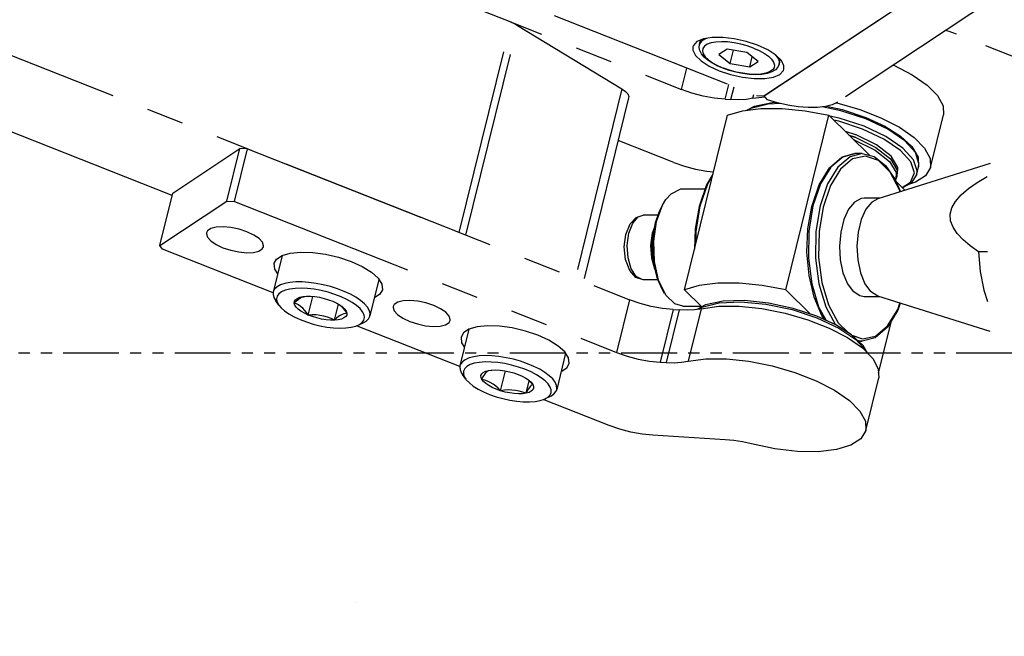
# Model space of a CAD drawing. Header units: millimetres. Extents: x 0 to 7560, y 0 to 5346.
# Tile 164 of 242: x 5156 to 5240, y 2171 to 2224. Entities that reach past the tile are written whole.
import ezdxf

# ---------------------------------------------------------------- set-up
doc = ezdxf.new("R2010")
doc.units = ezdxf.units.MM
doc.linetypes.add('PHANTOM2', pattern=[31.75, 15.875, -3.175, 3.175, -3.175, 3.175, -3.175])
for name, color, linetype in [('CSH-ST-M4-20_PBL186', 7, 'Continuous'), ('DUMMY_BOLT_M3_8_SWPW_PBL140', 7, 'Continuous'), ('DUMMY_BOLT_M5_10_PBL103', 7, 'Continuous'), ('DUMMY_BOLT_M5_10_PBL114', 7, 'Continuous'), ('M2002301_PBL118', 7, 'Continuous'), ('M2002401_PBL117', 7, 'Continuous'), ('M2002501_PBL139', 7, 'Continuous'), ('M2301901_PBL155', 7, 'Continuous'), ('M2302101_PBL112', 7, 'Continuous'), ('M2302301_PBL111', 7, 'Continuous'), ('M2302501_PBL152', 7, 'Continuous'), ('M2302701_PBL156', 7, 'Continuous'), ('MISUMI_BD-13_PBL230', 7, 'Continuous'), ('MISUMI_BD-13_PBL231', 7, 'Continuous'), ('NSK_F687ZZ1_PBL134', 7, 'Continuous'), ('NSK_F687ZZ1_PBL288', 7, 'Continuous'), ('NSK_F687ZZ1_PBL92', 7, 'Continuous'), ('NSK_F687ZZ1_PBL93', 7, 'Continuous')]:
    doc.layers.add(name, color=color, linetype=linetype)
doc.styles.add('ROMANS', font='romans.shx', dxfattribs={"oblique": 10, "bigfont": 'whgtxt.shx'})
doc.dimstyles.new('zeus', dxfattribs={"dimtxt": 30, "dimasz": 25, "dimexe": 1, "dimexo": 1, "dimgap": 10, "dimtad": 1, "dimdsep": 46, "dimtxsty": 'ROMANS', "dimcen": 0, "dimclrd": 1, "dimclre": 1, "dimclrt": 2, "dimazin": 2, "dimtfac": 1, "dimtmove": 0, "dimatfit": 3, "dimfxl": 1, "dimarcsym": 0})

# ---------------------------------------------------------------- blocks, each defined once
blk = doc.blocks.new('*D499')
at = {"color": 1, "lineweight": -2, "ltscale": 0.3, "transparency": 16777216}
for p, q in [((4823.187, 3215.505), (5488.923, 3215.505)), ((5487.923, 3190.505), (5487.923, 2220.505)), ((5356.187, 2195.505), (5488.923, 2195.505))]:
    blk.add_line(p, q, dxfattribs=at)
at = {"color": 1, "ltscale": 0.3, "transparency": 16777216}
for points in [[(5483.756, 3190.505), (5492.09, 3190.505), (5487.923, 3215.505)], [(5483.756, 2220.505), (5492.09, 2220.505), (5487.923, 2195.505)]]:
    blk.add_solid(points, dxfattribs=at)
at = {"layer": 'Defpoints', "color": 0, "ltscale": 0.3, "transparency": 16777216}
for p in [(4822.187, 3215.505), (5355.187, 2195.505), (5487.923, 2195.505)]:
    blk.add_point(p, dxfattribs=at)
at = {"color": 2, "ltscale": 0.3, "transparency": 16777216, "insert": (5462.923, 2725.505), "char_height": 30, "attachment_point": 5, "rotation": 90, "style": 'ROMANS'}
blk.add_mtext('1020', dxfattribs=at)
blk = doc.blocks.new('*D500')
at = {"color": 1, "lineweight": -2, "ltscale": 0.3, "transparency": 16777216}
for p, q in [((5144.151, 3215.505), (5573.055, 3215.505)), ((5572.055, 3190.505), (5572.055, 2070.505)), ((5356.187, 2045.505), (5573.055, 2045.505))]:
    blk.add_line(p, q, dxfattribs=at)
at = {"color": 1, "ltscale": 0.3, "transparency": 16777216}
for points in [[(5567.889, 3190.505), (5576.222, 3190.505), (5572.055, 3215.505)], [(5567.889, 2070.505), (5576.222, 2070.505), (5572.055, 2045.505)]]:
    blk.add_solid(points, dxfattribs=at)
at = {"layer": 'Defpoints', "color": 0, "ltscale": 0.3, "transparency": 16777216}
for p in [(5143.151, 3215.505), (5355.187, 2045.505), (5572.055, 2045.505)]:
    blk.add_point(p, dxfattribs=at)
at = {"color": 2, "ltscale": 0.3, "transparency": 16777216, "insert": (5547.055, 2650.505), "char_height": 30, "attachment_point": 5, "rotation": 90, "style": 'ROMANS'}
blk.add_mtext('1170', dxfattribs=at)
blk = doc.blocks.new('*D501')
at = {"color": 1, "lineweight": -2, "ltscale": 0.3, "transparency": 16777216}
for p, q in [((5144.151, 3215.505), (5658.626, 3215.505)), ((5657.626, 3190.505), (5657.626, 1920.505)), ((5366.31, 1895.505), (5658.626, 1895.505))]:
    blk.add_line(p, q, dxfattribs=at)
at = {"color": 1, "ltscale": 0.3, "transparency": 16777216}
for points in [[(5653.459, 3190.505), (5661.793, 3190.505), (5657.626, 3215.505)], [(5653.459, 1920.505), (5661.793, 1920.505), (5657.626, 1895.505)]]:
    blk.add_solid(points, dxfattribs=at)
at = {"layer": 'Defpoints', "color": 0, "ltscale": 0.3, "transparency": 16777216}
for p in [(5143.151, 3215.505), (5365.31, 1895.505), (5657.626, 1895.505)]:
    blk.add_point(p, dxfattribs=at)
at = {"color": 2, "ltscale": 0.3, "transparency": 16777216, "insert": (5632.626, 2575.505), "char_height": 30, "attachment_point": 5, "rotation": 90, "style": 'ROMANS'}
blk.add_mtext('1320', dxfattribs=at)
blk = doc.blocks.new('A$Cbc2b6dae')
at = {"layer": 'CSH-ST-M4-20_PBL186', "color": 6, "linetype": 'PHANTOM2'}
for p, q in [((-78.85, 66.308), (-78.757, 66.688)), ((-78.824, 66.387), (-78.85, 66.308)), ((-78.669, 66.601), (-78.824, 66.387)), ((-78.405, 66.776), (-78.669, 66.601)), ((-78.245, 66.833), (-78.405, 66.776)), ((-77.859, 66.449), (-78.187, 66.331)), ((-77.451, 66.522), (-77.859, 66.449)), ((-76.978, 66.55), (-77.451, 66.522)), ((-76.456, 66.529), (-76.978, 66.55)), ((-75.902, 66.462), (-76.456, 66.529)), ((-75.335, 66.351), (-75.902, 66.462)), ((-78.873, 66.067), (-78.85, 66.308)), ((-78.821, 65.806), (-78.873, 66.067)), ((-78.681, 65.528), (-78.821, 65.806)), ((-78.564, 65.982), (-78.6, 65.761)), ((-78.6, 65.761), (-78.531, 65.52)), ((-78.425, 66.174), (-78.564, 65.982)), ((-78.187, 66.331), (-78.425, 66.174)), ((-76.503, 65.916), (-77.212, 65.446)), ((-74.821, 65.627), (-76.503, 65.916)), ((-76.238, 64.687), (-75.958, 65.822)), ((-74.775, 66.199), (-75.335, 66.351)), ((-73.847, 64.868), (-74.821, 65.627)), ((-74.24, 66.011), (-74.775, 66.199)), ((-74.24, 66.011), (-73.75, 65.794)), ((-73.75, 65.794), (-73.32, 65.556)), ((-73.32, 65.556), (-72.965, 65.304)), ((-78.446, 65.242), (-78.681, 65.528)), ((-78.531, 65.52), (-78.361, 65.267)), ((-78.132, 64.97), (-78.446, 65.242)), ((-78.361, 65.267), (-78.093, 65.01)), ((-77.758, 64.721), (-78.132, 64.97)), ((-78.093, 65.01), (-77.739, 64.758)), ((-77.334, 64.494), (-77.758, 64.721)), ((-77.739, 64.758), (-77.309, 64.52)), ((-77.212, 65.446), (-76.238, 64.687)), ((-74.556, 64.398), (-74.345, 65.255)), ((-74.556, 64.398), (-73.847, 64.868)), ((-72.965, 65.304), (-72.698, 65.047)), ((-72.698, 65.047), (-72.527, 64.794)), ((-72.527, 64.794), (-72.459, 64.553)), ((-72.389, 65.428), (-72.306, 65.348)), ((-72.306, 65.348), (-72.116, 65.067)), ((-72.116, 65.067), (-72.04, 64.8)), ((-72.054, 64.633), (-71.958, 65.023)), ((-72.04, 64.8), (-72.054, 64.633)), ((-76.869, 64.291), (-77.334, 64.494)), ((-77.309, 64.52), (-76.818, 64.303)), ((-76.324, 64.099), (-76.869, 64.291)), ((-76.284, 64.115), (-76.818, 64.303)), ((-75.756, 63.943), (-76.324, 64.099)), ((-75.724, 63.963), (-76.284, 64.115)), ((-76.238, 64.687), (-74.556, 64.398)), ((-75.179, 63.827), (-75.756, 63.943)), ((-75.157, 63.852), (-75.724, 63.963)), ((-73.2, 63.865), (-73.608, 63.791)), ((-72.872, 63.983), (-73.2, 63.865)), ((-72.668, 63.969), (-73.075, 63.83)), ((-72.634, 64.14), (-72.872, 63.983)), ((-72.361, 64.16), (-72.668, 63.969)), ((-72.494, 64.332), (-72.634, 64.14)), ((-72.459, 64.553), (-72.494, 64.332)), ((-72.16, 64.386), (-72.361, 64.16)), ((-72.054, 64.633), (-72.16, 64.386)), ((-74.609, 63.754), (-75.179, 63.827)), ((-74.603, 63.785), (-75.157, 63.852)), ((-74.061, 63.728), (-74.609, 63.754)), ((-74.081, 63.764), (-74.603, 63.785)), ((-73.608, 63.791), (-74.081, 63.764)), ((-73.545, 63.752), (-74.061, 63.728)), ((-73.075, 63.83), (-73.545, 63.752))]:
    blk.add_line(p, q, dxfattribs=at)
at = {"layer": 'DUMMY_BOLT_M3_8_SWPW_PBL140', "color": 6, "linetype": 'PHANTOM2'}
for p, q in [((-84.78, 51.01), (-84.256, 51.565)), ((-84.552, 51.067), (-84.088, 51.604)), ((-84.256, 51.565), (-83.646, 51.75)), ((-84.088, 51.604), (-83.646, 51.75)), ((-82.384, 51.75), (-83.646, 51.75)), ((-85.14, 50.115), (-84.78, 51.01)), ((-84.879, 50.216), (-84.552, 51.067)), ((-82.637, 50.867), (-82.887, 50.216)), ((-82.682, 50.604), (-82.804, 50.304)), ((-85.27, 49.047), (-85.14, 50.115)), ((-85.018, 49.18), (-84.879, 50.216)), ((-82.887, 50.216), (-83.026, 49.179)), ((-82.804, 50.304), (-82.956, 49.027)), ((-85.16, 47.97), (-85.27, 49.047)), ((-84.948, 48.116), (-85.018, 49.18)), ((-83.026, 49.179), (-82.956, 48.115)), ((-82.956, 49.027), (-82.815, 47.745)), ((-84.806, 47.034), (-85.16, 47.97)), ((-84.679, 47.187), (-84.948, 48.116)), ((-82.956, 48.115), (-82.687, 47.186)), ((-84.254, 46.534), (-84.679, 47.187)), ((-82.815, 47.745), (-82.718, 47.495)), ((-82.687, 47.186), (-82.623, 47.087)), ((-84.275, 46.447), (-84.806, 47.034)), ((-83.646, 46.25), (-84.275, 46.447)), ((-83.735, 46.256), (-84.254, 46.534)), ((-83.646, 46.25), (-83.735, 46.256)), ((-82.4, 46.25), (-83.646, 46.25))]:
    blk.add_line(p, q, dxfattribs=at)
at = {"layer": 'DUMMY_BOLT_M5_10_PBL103', "color": 6, "linetype": 'PHANTOM2'}
for p, q in [((-114.459, 48.319), (-115.228, 45.199)), ((-106.211, 46.265), (-106.975, 43.165)), ((-115.106, 45.447), (-115.221, 45.226)), ((-114.903, 45.64), (-115.106, 45.447)), ((-114.614, 45.8), (-114.903, 45.64)), ((-114.247, 45.925), (-114.614, 45.8)), ((-113.809, 46.01), (-114.247, 45.925)), ((-113.815, 45.451), (-114.203, 45.353)), ((-113.361, 45.509), (-113.815, 45.451)), ((-113.311, 46.055), (-113.809, 46.01)), ((-112.853, 45.525), (-113.361, 45.509)), ((-112.764, 46.057), (-113.311, 46.055)), ((-112.302, 45.499), (-112.853, 45.525)), ((-112.179, 46.018), (-112.764, 46.057)), ((-111.723, 45.431), (-112.302, 45.499)), ((-111.571, 45.938), (-112.179, 46.018)), ((-111.138, 45.324), (-111.723, 45.431)), ((-110.952, 45.818), (-111.571, 45.938)), ((-110.336, 45.662), (-110.952, 45.818)), ((-109.737, 45.473), (-110.336, 45.662)), ((-109.169, 45.256), (-109.737, 45.473)), ((-115.228, 45.199), (-115.243, 44.981)), ((-115.243, 44.981), (-115.173, 44.719)), ((-115.221, 45.226), (-115.228, 45.199)), ((-115.173, 44.719), (-115.018, 44.453)), ((-114.891, 44.849), (-114.944, 44.625)), ((-114.944, 44.625), (-114.906, 44.381)), ((-114.747, 45.049), (-114.891, 44.849)), ((-114.516, 45.218), (-114.747, 45.049)), ((-114.203, 45.353), (-114.516, 45.218)), ((-113.421, 44.411), (-113.334, 44.547)), ((-113.334, 44.547), (-113.182, 44.661)), ((-113.275, 44.413), (-113.112, 44.551)), ((-113.182, 44.661), (-112.97, 44.75)), ((-113.112, 44.551), (-112.953, 44.664)), ((-112.97, 44.75), (-112.703, 44.81)), ((-112.953, 44.664), (-112.8, 44.748)), ((-112.8, 44.748), (-112.656, 44.804)), ((-112.703, 44.81), (-112.598, 44.825)), ((-112.656, 44.804), (-112.539, 44.829)), ((-112.598, 44.825), (-112.391, 44.841)), ((-112.391, 44.841), (-112.041, 44.84)), ((-112.24, 43.24), (-111.849, 44.824)), ((-112.041, 44.84), (-111.666, 44.809)), ((-111.666, 44.809), (-111.277, 44.748)), ((-111.277, 44.748), (-110.885, 44.658)), ((-110.551, 45.18), (-111.138, 45.324)), ((-110.885, 44.658), (-110.502, 44.543)), ((-109.98, 45.002), (-110.551, 45.18)), ((-110.502, 44.543), (-110.14, 44.407)), ((-109.44, 44.796), (-109.98, 45.002)), ((-108.939, 44.564), (-109.44, 44.796)), ((-108.644, 45.014), (-109.169, 45.256)), ((-108.496, 44.315), (-108.939, 44.564)), ((-108.174, 44.753), (-108.644, 45.014)), ((-107.77, 44.48), (-108.174, 44.753)), ((-114.738, 44.069), (-115.018, 44.453)), ((-114.906, 44.381), (-114.776, 44.123)), ((-114.776, 44.123), (-114.738, 44.068)), ((-114.738, 44.068), (-114.557, 43.857)), ((-114.557, 43.857), (-114.259, 43.593)), ((-113.44, 44.258), (-113.275, 44.413)), ((-113.44, 44.258), (-113.421, 44.411)), ((-113.391, 44.09), (-113.44, 44.258)), ((-113.253, 44.189), (-113.44, 44.258)), ((-113.275, 43.915), (-113.391, 44.09)), ((-113.095, 43.737), (-113.275, 43.915)), ((-113.069, 44.098), (-113.253, 44.189)), ((-112.858, 43.562), (-113.095, 43.737)), ((-112.888, 43.979), (-113.069, 44.098)), ((-112.714, 43.831), (-112.888, 43.979)), ((-112.548, 43.656), (-112.714, 43.831)), ((-110.14, 44.407), (-109.81, 44.252)), ((-109.989, 42.806), (-109.655, 44.162)), ((-109.81, 44.252), (-109.522, 44.085)), ((-109.57, 44.113), (-109.414, 43.981)), ((-109.522, 44.085), (-109.477, 44.055)), ((-109.477, 44.055), (-109.284, 43.909)), ((-109.414, 43.981), (-109.248, 43.805)), ((-109.284, 43.909), (-109.105, 43.731)), ((-109.248, 43.805), (-109.09, 43.607)), ((-109.105, 43.731), (-108.989, 43.556)), ((-108.121, 44.054), (-108.496, 44.315)), ((-107.822, 43.79), (-108.121, 44.054)), ((-107.604, 43.524), (-107.822, 43.79)), ((-107.439, 44.2), (-107.77, 44.48)), ((-107.191, 43.92), (-107.439, 44.2)), ((-107.03, 43.646), (-107.191, 43.92)), ((-114.259, 43.593), (-113.884, 43.332)), ((-113.884, 43.332), (-113.44, 43.083)), ((-113.44, 43.083), (-112.94, 42.851)), ((-112.94, 42.851), (-112.4, 42.645)), ((-112.57, 43.394), (-112.858, 43.562)), ((-112.24, 43.24), (-112.57, 43.394)), ((-112.39, 43.458), (-112.548, 43.656)), ((-112.24, 43.24), (-112.39, 43.458)), ((-111.905, 43.254), (-112.24, 43.24)), ((-111.878, 43.103), (-112.24, 43.24)), ((-111.571, 43.245), (-111.905, 43.254)), ((-111.495, 42.989), (-111.878, 43.103)), ((-111.239, 43.211), (-111.571, 43.245)), ((-111.103, 42.899), (-111.495, 42.989)), ((-110.912, 43.148), (-111.239, 43.211)), ((-110.713, 42.838), (-111.103, 42.899)), ((-110.595, 43.057), (-110.912, 43.148)), ((-110.288, 42.942), (-110.595, 43.057)), ((-109.989, 42.806), (-110.288, 42.942)), ((-109.824, 42.962), (-109.989, 42.806)), ((-109.661, 43.099), (-109.824, 42.962)), ((-109.41, 42.897), (-109.677, 42.836)), ((-109.501, 43.212), (-109.661, 43.099)), ((-109.349, 43.297), (-109.501, 43.212)), ((-109.197, 42.985), (-109.41, 42.897)), ((-109.205, 43.352), (-109.349, 43.297)), ((-109.069, 43.382), (-109.205, 43.352)), ((-109.045, 43.099), (-109.197, 42.985)), ((-109.09, 43.607), (-108.939, 43.389)), ((-108.939, 43.389), (-109.069, 43.382)), ((-108.958, 43.235), (-109.045, 43.099)), ((-108.989, 43.556), (-108.939, 43.389)), ((-108.939, 43.389), (-108.958, 43.235)), ((-107.474, 43.266), (-107.604, 43.524)), ((-107.489, 42.797), (-107.435, 43.022)), ((-107.435, 43.022), (-107.474, 43.266)), ((-107.3, 42.724), (-107.096, 42.917)), ((-107.096, 42.917), (-106.982, 43.139)), ((-106.96, 43.383), (-107.03, 43.646)), ((-106.982, 43.139), (-106.975, 43.165)), ((-106.975, 43.165), (-106.96, 43.383)), ((-112.4, 42.645), (-111.829, 42.467)), ((-111.829, 42.467), (-111.242, 42.323)), ((-111.242, 42.323), (-110.657, 42.216)), ((-110.338, 42.806), (-110.713, 42.838)), ((-110.657, 42.216), (-110.078, 42.148)), ((-109.989, 42.806), (-110.338, 42.806)), ((-110.078, 42.148), (-109.527, 42.121)), ((-109.677, 42.836), (-109.989, 42.806)), ((-109.527, 42.121), (-109.018, 42.138)), ((-109.018, 42.138), (-108.565, 42.195)), ((-108.565, 42.195), (-108.177, 42.293)), ((-108.177, 42.293), (-107.934, 42.392)), ((-107.934, 42.392), (-107.507, 42.602)), ((-107.934, 42.392), (-107.864, 42.429)), ((-107.864, 42.429), (-107.633, 42.598)), ((-107.633, 42.598), (-107.489, 42.797)), ((-107.507, 42.602), (-107.3, 42.724))]:
    blk.add_line(p, q, dxfattribs=at)
at = {"layer": 'DUMMY_BOLT_M5_10_PBL114', "color": 6, "linetype": 'PHANTOM2'}
for p, q in [((-98.524, 42.032), (-99.293, 38.912)), ((-98.519, 39.575), (-98.845, 39.431)), ((-98.118, 39.682), (-98.519, 39.575)), ((-97.652, 39.749), (-98.118, 39.682)), ((-97.129, 39.774), (-97.652, 39.749)), ((-96.563, 39.757), (-97.129, 39.774)), ((-95.966, 39.699), (-96.563, 39.757)), ((-95.351, 39.601), (-95.966, 39.699)), ((-94.732, 39.464), (-95.351, 39.601)), ((-90.276, 39.978), (-91.04, 36.878)), ((-99.293, 38.912), (-99.309, 38.809)), ((-99.309, 38.809), (-99.282, 38.554)), ((-99.245, 39.044), (-99.293, 38.912)), ((-99.088, 39.253), (-99.245, 39.044)), ((-98.845, 39.431), (-99.088, 39.253)), ((-98.891, 38.672), (-98.993, 38.46)), ((-98.7, 38.856), (-98.891, 38.672)), ((-98.424, 39.008), (-98.7, 38.856)), ((-98.068, 39.124), (-98.424, 39.008)), ((-97.642, 39.201), (-98.068, 39.124)), ((-97.156, 39.236), (-97.642, 39.201)), ((-96.622, 39.229), (-97.156, 39.236)), ((-96.061, 39.181), (-96.622, 39.229)), ((-95.477, 39.092), (-96.061, 39.181)), ((-94.888, 38.964), (-95.477, 39.092)), ((-94.309, 38.802), (-94.888, 38.964)), ((-94.122, 39.292), (-94.732, 39.464)), ((-93.75, 38.607), (-94.309, 38.802)), ((-93.536, 39.089), (-94.122, 39.292)), ((-92.987, 38.86), (-93.536, 39.089)), ((-92.485, 38.609), (-92.987, 38.86)), ((-99.282, 38.554), (-99.162, 38.285)), ((-99.162, 38.285), (-99.083, 38.166)), ((-98.803, 37.782), (-99.083, 38.166)), ((-98.993, 38.46), (-99.003, 38.225)), ((-99.003, 38.225), (-98.921, 37.974)), ((-98.921, 37.974), (-98.803, 37.782)), ((-97.5, 38.077), (-97.435, 38.219)), ((-97.497, 37.918), (-97.5, 38.077)), ((-97.426, 37.748), (-97.497, 37.918)), ((-97.435, 38.219), (-97.303, 38.341)), ((-97.426, 37.748), (-97.328, 37.929)), ((-97.328, 37.929), (-97.234, 38.092)), ((-97.303, 38.341), (-97.109, 38.438)), ((-97.234, 38.092), (-97.145, 38.229)), ((-97.145, 38.229), (-97.063, 38.339)), ((-97.109, 38.438), (-96.859, 38.507)), ((-97.063, 38.339), (-96.988, 38.421)), ((-96.988, 38.421), (-96.92, 38.475)), ((-96.92, 38.475), (-96.859, 38.507)), ((-96.859, 38.507), (-96.664, 38.537)), ((-96.859, 38.507), (-96.664, 38.535)), ((-96.664, 38.537), (-96.56, 38.547)), ((-96.56, 38.547), (-96.221, 38.557)), ((-96.221, 38.557), (-95.853, 38.535)), ((-95.853, 38.535), (-95.467, 38.483)), ((-95.822, 36.777), (-95.405, 38.47)), ((-95.467, 38.483), (-95.075, 38.403)), ((-95.075, 38.403), (-94.688, 38.296)), ((-94.688, 38.296), (-94.318, 38.165)), ((-94.318, 38.165), (-93.976, 38.016)), ((-93.976, 38.016), (-93.674, 37.852)), ((-93.229, 38.387), (-93.75, 38.607)), ((-93.674, 37.852), (-93.542, 37.768)), ((-93.662, 37.845), (-93.506, 37.728)), ((-92.76, 38.146), (-93.229, 38.387)), ((-92.355, 37.892), (-92.76, 38.146)), ((-92.044, 38.342), (-92.485, 38.609)), ((-92.018, 37.627), (-92.355, 37.892)), ((-91.673, 38.065), (-92.044, 38.342)), ((-91.379, 37.784), (-91.673, 38.065)), ((-98.803, 37.782), (-98.75, 37.712)), ((-98.75, 37.712), (-98.492, 37.446)), ((-98.492, 37.446), (-98.155, 37.181)), ((-98.155, 37.181), (-97.75, 36.927)), ((-97.289, 37.571), (-97.426, 37.748)), ((-97.182, 37.686), (-97.426, 37.748)), ((-97.091, 37.394), (-97.289, 37.571)), ((-96.941, 37.602), (-97.182, 37.686)), ((-96.836, 37.22), (-97.091, 37.394)), ((-96.702, 37.49), (-96.941, 37.602)), ((-96.534, 37.057), (-96.836, 37.22)), ((-96.469, 37.349), (-96.702, 37.49)), ((-96.192, 36.907), (-96.534, 37.057)), ((-96.245, 37.18), (-96.469, 37.349)), ((-96.03, 36.988), (-96.245, 37.18)), ((-95.822, 36.777), (-96.03, 36.988)), ((-93.651, 36.565), (-93.39, 37.624)), ((-93.542, 37.768), (-93.419, 37.679)), ((-93.506, 37.728), (-93.291, 37.536)), ((-93.37, 37.046), (-93.459, 36.909)), ((-93.419, 37.679), (-93.221, 37.501)), ((-93.288, 37.156), (-93.37, 37.046)), ((-93.291, 37.536), (-93.084, 37.325)), ((-93.213, 37.238), (-93.288, 37.156)), ((-93.221, 37.501), (-93.084, 37.325)), ((-93.145, 37.293), (-93.213, 37.238)), ((-93.084, 37.325), (-93.145, 37.293)), ((-93.084, 37.325), (-93.013, 37.154)), ((-93.01, 36.996), (-93.075, 36.854)), ((-93.013, 37.154), (-93.01, 36.996)), ((-91.76, 37.361), (-92.018, 37.627)), ((-91.589, 37.099), (-91.76, 37.361)), ((-91.507, 36.847), (-91.589, 37.099)), ((-91.171, 37.506), (-91.379, 37.784)), ((-91.051, 37.236), (-91.171, 37.506)), ((-91.024, 36.981), (-91.051, 37.236)), ((-91.04, 36.878), (-91.024, 36.981)), ((-97.75, 36.927), (-97.281, 36.686)), ((-97.281, 36.686), (-96.76, 36.465)), ((-96.76, 36.465), (-96.201, 36.271)), ((-96.201, 36.271), (-95.622, 36.109)), ((-95.822, 36.777), (-96.192, 36.907)), ((-95.499, 36.822), (-95.822, 36.777)), ((-95.435, 36.67), (-95.822, 36.777)), ((-95.176, 36.845), (-95.499, 36.822)), ((-95.043, 36.589), (-95.435, 36.67)), ((-94.855, 36.843), (-95.176, 36.845)), ((-94.656, 36.538), (-95.043, 36.589)), ((-94.54, 36.812), (-94.855, 36.843)), ((-94.289, 36.516), (-94.656, 36.538)), ((-94.234, 36.754), (-94.54, 36.812)), ((-93.95, 36.525), (-94.289, 36.516)), ((-93.938, 36.67), (-94.234, 36.754)), ((-93.651, 36.565), (-93.95, 36.525)), ((-93.651, 36.565), (-93.938, 36.67)), ((-93.553, 36.747), (-93.651, 36.565)), ((-93.401, 36.635), (-93.651, 36.565)), ((-93.459, 36.909), (-93.553, 36.747)), ((-93.207, 36.732), (-93.401, 36.635)), ((-93.075, 36.854), (-93.207, 36.732)), ((-91.999, 36.105), (-91.573, 36.315)), ((-91.999, 36.105), (-91.81, 36.217)), ((-91.81, 36.217), (-91.619, 36.401)), ((-91.619, 36.401), (-91.517, 36.613)), ((-91.573, 36.315), (-91.488, 36.359)), ((-91.517, 36.613), (-91.507, 36.847)), ((-91.488, 36.359), (-91.245, 36.538)), ((-91.245, 36.538), (-91.089, 36.747)), ((-91.089, 36.747), (-91.04, 36.878)), ((-95.622, 36.109), (-95.032, 35.981)), ((-95.032, 35.981), (-94.449, 35.892)), ((-94.449, 35.892), (-93.888, 35.844)), ((-93.888, 35.844), (-93.354, 35.837)), ((-93.354, 35.837), (-92.867, 35.872)), ((-92.867, 35.872), (-92.442, 35.949)), ((-92.442, 35.949), (-92.086, 36.065)), ((-92.086, 36.065), (-91.999, 36.105))]:
    blk.add_line(p, q, dxfattribs=at)
at = {"layer": 'M2002301_PBL118', "color": 6, "linetype": 'PHANTOM2'}
for p, q in [((-54.039, 56.158), (-63.646, 53.15)), ((-55.154, 54.54), (-54.293, 55.055)), ((-56.528, 53.478), (-55.902, 54.016)), ((-55.902, 54.016), (-55.154, 54.54)), ((-65.047, 53.173), (-65.625, 52.871)), ((-64.809, 53.2), (-65.047, 53.173)), ((-63.485, 53.2), (-64.81, 53.2)), ((-63.646, 53.15), (-64.137, 52.871)), ((-57.01, 52.925), (-56.528, 53.478)), ((-66.137, 52.254), (-66.542, 51.374)), ((-65.625, 52.871), (-66.137, 52.254)), ((-64.649, 52.254), (-65.054, 51.374)), ((-64.137, 52.871), (-64.649, 52.254)), ((-57.456, 51.83), (-57.32, 52.373)), ((-57.32, 52.373), (-57.01, 52.925)), ((-66.542, 51.374), (-66.806, 50.302)), ((-65.054, 51.374), (-65.318, 50.302)), ((-57.422, 51.277), (-57.456, 51.83)), ((-57.214, 50.72), (-57.422, 51.277)), ((-56.854, 50.179), (-57.214, 50.72)), ((-66.806, 50.302), (-66.909, 49.124)), ((-65.318, 50.302), (-65.421, 49.124)), ((-56.362, 49.653), (-56.854, 50.179)), ((-55.754, 49.136), (-56.362, 49.653)), ((-66.909, 49.124), (-66.841, 47.937)), ((-65.421, 49.124), (-65.353, 47.937)), ((-55.035, 48.621), (-55.754, 49.136)), ((-66.841, 47.937), (-66.609, 46.835)), ((-65.353, 47.937), (-65.121, 46.835)), ((-54.285, 48.621), (-55.035, 48.621)), ((-55.035, 48.621), (-54.905, 46.94)), ((-66.609, 46.835), (-66.231, 45.909)), ((-65.121, 46.835), (-64.743, 45.909)), ((-54.905, 46.94), (-54.6, 45.352)), ((-66.231, 45.909), (-65.738, 45.233)), ((-64.743, 45.909), (-64.25, 45.233)), ((-65.17, 44.862), (-65.738, 45.233)), ((-64.81, 44.8), (-65.17, 44.862)), ((-63.485, 44.8), (-64.81, 44.8)), ((-63.646, 44.851), (-64.25, 45.233)), ((-54.039, 41.842), (-63.646, 44.851)), ((-54.6, 45.352), (-54.285, 44.39))]:
    blk.add_line(p, q, dxfattribs=at)
at = {"layer": 'M2002401_PBL117', "color": 6, "linetype": 'PHANTOM2'}
for p, q in [((-76.472, 60.274), (-75.198, 60.65)), ((-75.198, 60.65), (-73.623, 60.842)), ((-73.623, 60.842), (-71.813, 60.842)), ((-71.813, 60.842), (-69.847, 60.65)), ((-69.847, 60.65), (-67.811, 60.274)), ((-80.141, 45.384), (-76.472, 60.274)), ((-71.481, 45.384), (-67.811, 60.274)), ((-67.811, 60.274), (-64.33, 56.841)), ((-62.069, 54.613), (-61.323, 53.877)), ((-78.868, 45.76), (-80.141, 45.384)), ((-80.141, 45.384), (-78.662, 43.926)), ((-77.292, 45.953), (-78.868, 45.76)), ((-75.482, 45.953), (-77.292, 45.953)), ((-73.517, 45.76), (-75.482, 45.953)), ((-71.481, 45.384), (-73.517, 45.76)), ((-71.481, 45.384), (-69.387, 43.32)), ((-63.58, 38.268), (-62.477, 42.742))]:
    blk.add_line(p, q, dxfattribs=at)
at = {"layer": 'M2002501_PBL139', "color": 6, "linetype": 'PHANTOM2'}
for p, q in [((-81.276, 53.576), (-80.432, 53.989)), ((-80.432, 53.989), (-80.268, 54)), ((-80.268, 54), (-78.381, 54)), ((-81.998, 52.611), (-81.712, 53.083)), ((-81.712, 53.083), (-81.276, 53.576)), ((-82.594, 51.122), (-82.246, 52.165)), ((-82.511, 51.211), (-81.998, 52.611)), ((-82.246, 52.165), (-81.827, 52.919)), ((-82.795, 49.935), (-82.594, 51.122)), ((-82.753, 49.545), (-82.511, 51.211)), ((-82.836, 48.685), (-82.795, 49.935)), ((-82.697, 47.812), (-82.753, 49.545)), ((-82.714, 47.457), (-82.836, 48.685)), ((-82.437, 46.333), (-82.714, 47.457)), ((-82.347, 46.222), (-82.697, 47.812)), ((-82.023, 45.39), (-82.437, 46.333)), ((-81.712, 44.918), (-82.347, 46.222)), ((-81.827, 45.081), (-82.023, 45.39)), ((-80.967, 44.2), (-81.712, 44.918)), ((-80.268, 44), (-80.967, 44.2)), ((-80.268, 44), (-78.737, 44))]:
    blk.add_line(p, q, dxfattribs=at)
at = {"layer": 'M2301901_PBL155', "color": 6, "linetype": 'PHANTOM2'}
for p, q in [((-73.353, 61.92), (-56.577, 73.034)), ((-91.263, 68.77), (-74.001, 61.959)), ((-79.07, 66.554), (-79.373, 66.226)), ((-78.526, 66.787), (-79.07, 66.554)), ((-77.778, 66.909), (-78.526, 66.787)), ((-76.876, 66.912), (-77.778, 66.909)), ((-75.882, 66.795), (-76.876, 66.912)), ((-74.865, 66.566), (-75.882, 66.795)), ((-73.893, 66.241), (-74.865, 66.566)), ((-79.413, 66.114), (-79.414, 65.825)), ((-79.414, 65.825), (-79.191, 65.378)), ((-79.373, 66.226), (-79.413, 66.114)), ((-73.032, 65.843), (-73.893, 66.241)), ((-72.341, 65.397), (-73.032, 65.843)), ((-79.191, 65.378), (-78.717, 64.916)), ((-78.717, 64.916), (-78.027, 64.471)), ((-71.868, 64.936), (-72.341, 65.397)), ((-71.644, 64.489), (-71.868, 64.936)), ((-78.027, 64.471), (-77.166, 64.073)), ((-77.166, 64.073), (-76.194, 63.748)), ((-71.988, 63.76), (-71.685, 64.088)), ((-71.685, 64.088), (-71.645, 64.2)), ((-71.645, 64.2), (-71.644, 64.489)), ((-76.194, 63.748), (-75.176, 63.519)), ((-75.176, 63.519), (-74.183, 63.402)), ((-74.183, 63.402), (-73.281, 63.405)), ((-73.281, 63.405), (-72.533, 63.527)), ((-72.533, 63.527), (-71.988, 63.76)), ((-74.001, 61.959), (-73.353, 61.92))]:
    blk.add_line(p, q, dxfattribs=at)
at = {"layer": 'M2302101_PBL112', "color": 6, "linetype": 'PHANTOM2'}
for p, q in [((-112.997, 75.337), (-80.399, 62.476)), ((-80.399, 62.476), (-79.948, 64.305)), ((-62.304, 64.561), (-62.273, 64.548)), ((-62.273, 64.548), (-60.696, 63.735)), ((-60.696, 63.735), (-59.429, 62.856)), ((-79.496, 62.161), (-80.399, 62.476)), ((-76.67, 61.638), (-76.362, 62.89)), ((-76.177, 61.608), (-75.906, 62.71)), ((-59.429, 62.856), (-58.539, 61.957)), ((-78.55, 61.911), (-79.496, 62.161)), ((-77.595, 61.734), (-78.55, 61.911)), ((-76.67, 61.638), (-77.595, 61.734)), ((-76.67, 61.638), (-76.177, 61.608)), ((-75.488, 61.592), (-76.177, 61.608)), ((-74.856, 61.629), (-75.488, 61.592)), ((-74.297, 61.719), (-74.856, 61.629)), ((-74.297, 61.719), (-74.217, 62.044)), ((-74.297, 61.719), (-73.28, 61.856)), ((-67.186, 61.344), (-67.13, 61.333)), ((-67.13, 61.333), (-65.185, 60.77)), ((-58.539, 61.957), (-58.069, 61.083)), ((-65.185, 60.77), (-63.378, 60.064)), ((-58.069, 61.083), (-58.038, 60.301)), ((-63.378, 60.064), (-61.801, 59.25)), ((-59.143, 55.816), (-58.038, 60.301)), ((-61.801, 59.25), (-60.535, 58.371)), ((-81.037, 56.239), (-85.803, 58.12)), ((-60.535, 58.371), (-59.644, 57.472)), ((-59.644, 57.472), (-59.174, 56.598)), ((-59.174, 56.598), (-59.143, 55.816)), ((-81.037, 56.239), (-80.134, 55.925)), ((-80.134, 55.925), (-79.187, 55.674)), ((-79.187, 55.674), (-78.233, 55.498)), ((-78.233, 55.498), (-77.663, 55.439)), ((-59.143, 55.816), (-59.57, 55.102)), ((-59.57, 55.102), (-60.415, 54.555)), ((-60.415, 54.555), (-60.944, 54.395))]:
    blk.add_line(p, q, dxfattribs=at)
at = {"layer": 'M2302301_PBL111', "color": 6, "linetype": 'PHANTOM2'}
for p, q in [((-123.794, 53.642), (-118.066, 57.437)), ((-119.171, 52.952), (-118.066, 57.437)), ((-118.524, 52.913), (-117.418, 57.398)), ((-117.418, 57.398), (-118.066, 57.437)), ((-117.418, 57.398), (-84.821, 44.537)), ((-124.899, 49.157), (-123.794, 53.642)), ((-124.899, 49.157), (-119.171, 52.952)), ((-119.171, 52.952), (-118.524, 52.913)), ((-118.524, 52.913), (-85.926, 40.052)), ((-120.83, 50.426), (-120.921, 50.256)), ((-120.539, 50.618), (-120.83, 50.426)), ((-120.082, 50.734), (-120.539, 50.618)), ((-119.497, 50.761), (-120.082, 50.734)), ((-118.83, 50.7), (-119.497, 50.761)), ((-118.136, 50.554), (-118.83, 50.7)), ((-117.471, 50.335), (-118.136, 50.554)), ((-120.921, 50.256), (-120.932, 50.17)), ((-120.932, 50.17), (-120.837, 49.874)), ((-120.837, 49.874), (-120.551, 49.56)), ((-116.889, 50.062), (-117.471, 50.335)), ((-116.437, 49.756), (-116.889, 50.062)), ((-116.152, 49.442), (-116.437, 49.756)), ((-124.661, 48.847), (-124.899, 49.157)), ((-115.233, 45.127), (-124.661, 48.847)), ((-120.551, 49.56), (-120.099, 49.253)), ((-120.099, 49.253), (-119.517, 48.98)), ((-119.517, 48.98), (-118.852, 48.761)), ((-118.852, 48.761), (-118.158, 48.616)), ((-116.449, 48.697), (-116.158, 48.89)), ((-116.158, 48.89), (-116.067, 49.059)), ((-116.056, 49.145), (-116.152, 49.442)), ((-116.067, 49.059), (-116.056, 49.145)), ((-118.158, 48.616), (-117.491, 48.554)), ((-117.491, 48.554), (-116.906, 48.582)), ((-116.906, 48.582), (-116.449, 48.697)), ((-115.139, 47.651), (-114.935, 48.006)), ((-114.935, 48.006), (-114.467, 48.316)), ((-114.467, 48.316), (-113.769, 48.522)), ((-113.769, 48.522), (-112.883, 48.611)), ((-112.883, 48.611), (-111.86, 48.578)), ((-111.86, 48.578), (-110.76, 48.425)), ((-110.76, 48.425), (-109.646, 48.161)), ((-109.646, 48.161), (-108.583, 47.802)), ((-115.091, 47.148), (-115.139, 47.651)), ((-114.843, 46.763), (-115.091, 47.148)), ((-108.583, 47.802), (-107.633, 47.367)), ((-107.633, 47.367), (-106.852, 46.883)), ((-106.852, 46.883), (-106.283, 46.378)), ((-106.283, 46.378), (-105.962, 45.88)), ((-105.915, 45.377), (-106.118, 45.022)), ((-105.962, 45.88), (-105.915, 45.377)), ((-106.587, 44.712), (-106.594, 44.71)), ((-106.118, 45.022), (-106.587, 44.712)), ((-84.821, 44.537), (-85.926, 40.052)), ((-83.918, 44.222), (-84.821, 44.537)), ((-104.987, 43.969), (-104.997, 43.883)), ((-104.997, 43.883), (-104.902, 43.587)), ((-104.895, 44.139), (-104.987, 43.969)), ((-104.604, 44.331), (-104.895, 44.139)), ((-104.147, 44.447), (-104.604, 44.331)), ((-103.562, 44.474), (-104.147, 44.447)), ((-102.895, 44.413), (-103.562, 44.474)), ((-102.201, 44.267), (-102.895, 44.413)), ((-101.536, 44.048), (-102.201, 44.267)), ((-100.954, 43.775), (-101.536, 44.048)), ((-100.502, 43.469), (-100.954, 43.775)), ((-82.971, 43.972), (-83.918, 44.222)), ((-82.017, 43.795), (-82.971, 43.972)), ((-81.092, 43.699), (-82.197, 39.214)), ((-81.092, 43.699), (-82.017, 43.795)), ((-81.092, 43.699), (-80.599, 43.669)), ((-79.277, 43.69), (-79.909, 43.653)), ((-78.718, 43.78), (-79.823, 39.295)), ((-78.718, 43.78), (-79.277, 43.69)), ((-78.718, 43.78), (-77.214, 43.983)), ((-77.214, 43.983), (-75.455, 43.986)), ((-75.455, 43.986), (-73.534, 43.786)), ((-73.534, 43.786), (-71.551, 43.394)), ((-104.902, 43.587), (-104.616, 43.273)), ((-104.616, 43.273), (-104.164, 42.966)), ((-104.164, 42.966), (-103.582, 42.693)), ((-100.217, 43.155), (-100.502, 43.469)), ((-100.121, 42.858), (-100.217, 43.155)), ((-100.132, 42.772), (-100.121, 42.858)), ((-80.599, 43.669), (-81.704, 39.184)), ((-79.909, 43.653), (-80.599, 43.669)), ((-71.551, 43.394), (-69.606, 42.831)), ((-99.304, 38.843), (-108.114, 42.319)), ((-103.582, 42.693), (-102.917, 42.474)), ((-102.917, 42.474), (-102.223, 42.329)), ((-102.223, 42.329), (-101.556, 42.267)), ((-101.556, 42.267), (-100.971, 42.295)), ((-100.971, 42.295), (-100.514, 42.41)), ((-100.514, 42.41), (-100.223, 42.603)), ((-100.223, 42.603), (-100.132, 42.772)), ((-98.532, 42.029), (-99, 41.719)), ((-97.834, 42.235), (-98.532, 42.029)), ((-96.948, 42.324), (-97.834, 42.235)), ((-95.925, 42.291), (-96.948, 42.324)), ((-94.825, 42.138), (-95.925, 42.291)), ((-93.711, 41.875), (-94.825, 42.138)), ((-69.606, 42.831), (-67.799, 42.125)), ((-67.799, 42.125), (-66.222, 41.311)), ((-99, 41.719), (-99.204, 41.364)), ((-99.204, 41.364), (-99.157, 40.861)), ((-92.648, 41.515), (-93.711, 41.875)), ((-91.698, 41.08), (-92.648, 41.515)), ((-66.222, 41.311), (-64.956, 40.432)), ((-99.157, 40.861), (-98.908, 40.476)), ((-90.917, 40.596), (-91.698, 41.08)), ((-90.349, 40.091), (-90.917, 40.596)), ((-64.956, 40.432), (-64.065, 39.533)), ((-90.027, 39.593), (-90.349, 40.091)), ((-89.98, 39.09), (-90.027, 39.593)), ((-85.926, 40.052), (-85.023, 39.737)), ((-85.023, 39.737), (-84.076, 39.487)), ((-79.823, 39.295), (-78.319, 39.498)), ((-78.319, 39.498), (-76.56, 39.501)), ((-76.56, 39.501), (-74.64, 39.301)), ((-64.065, 39.533), (-63.595, 38.659)), ((-90.652, 38.425), (-90.183, 38.735)), ((-90.183, 38.735), (-89.98, 39.09)), ((-84.076, 39.487), (-83.122, 39.31)), ((-83.122, 39.31), (-82.197, 39.214)), ((-82.197, 39.214), (-81.704, 39.184)), ((-81.704, 39.184), (-81.015, 39.168)), ((-81.015, 39.168), (-80.383, 39.205)), ((-80.383, 39.205), (-79.823, 39.295)), ((-74.64, 39.301), (-72.656, 38.91)), ((-72.656, 38.91), (-70.712, 38.346)), ((-63.595, 38.659), (-63.564, 37.877)), ((-90.659, 38.423), (-90.652, 38.425)), ((-70.712, 38.346), (-68.905, 37.64)), ((-64.67, 33.392), (-63.565, 37.877)), ((-68.905, 37.64), (-67.328, 36.826)), ((-67.328, 36.826), (-66.061, 35.948)), ((-86.563, 33.816), (-92.183, 36.033)), ((-66.061, 35.948), (-65.171, 35.048)), ((-65.171, 35.048), (-64.701, 34.174)), ((-85.66, 33.501), (-86.563, 33.816)), ((-64.701, 34.174), (-64.67, 33.392)), ((-84.714, 33.251), (-85.66, 33.501)), ((-83.759, 33.074), (-84.714, 33.251)), ((-82.834, 32.978), (-83.759, 33.074)), ((-76.654, 32.605), (-82.834, 32.978)), ((-64.67, 33.392), (-65.096, 32.678)), ((-75.924, 32.535), (-76.654, 32.605)), ((-75.171, 32.414), (-75.924, 32.535)), ((-74.413, 32.245), (-75.171, 32.414)), ((-72.435, 31.831), (-74.413, 32.245)), ((-65.942, 32.132), (-67.169, 31.76)), ((-65.096, 32.678), (-65.942, 32.132)), ((-70.501, 31.606), (-72.435, 31.831)), ((-68.715, 31.582), (-70.501, 31.606)), ((-67.169, 31.76), (-68.715, 31.582))]:
    blk.add_line(p, q, dxfattribs=at)
at = {"layer": 'M2302501_PBL152', "color": 6, "linetype": 'PHANTOM2'}
for p, q in [((-94.929, 68.208), (-133.541, 83.443)), ((-99.35, 50.269), (-94.929, 68.208)), ((-94.929, 68.208), (-94.729, 68.124)), ((-94.729, 68.124), (-94.542, 68.033)), ((-98.782, 50.045), (-94.373, 67.937)), ((-94.542, 68.033), (-94.373, 67.937)), ((-94.373, 67.937), (-85.47, 62.521)), ((-99.35, 50.269), (-140.878, 66.654)), ((-85.47, 62.521), (-89.452, 46.364)), ((-85.47, 62.521), (-85.176, 62.309)), ((-85.176, 62.309), (-84.981, 62.094)), ((-84.903, 61.772), (-88.767, 46.094)), ((-84.981, 62.094), (-84.897, 61.888)), ((-84.897, 61.888), (-84.903, 61.772)), ((-123.843, 53.445), (-138.163, 59.095))]:
    blk.add_line(p, q, dxfattribs=at)
at = {"layer": 'M2302701_PBL156', "color": 6, "linetype": 'PHANTOM2'}
for p, q in [((-73.342, 61.927), (-56.577, 73.034)), ((-53.174, 70.61), (-67.086, 61.393)), ((-57.543, 67.409), (-57.88, 67.492)), ((-56.921, 67.196), (-57.543, 67.409)), ((-33.748, 58.053), (-56.921, 67.196)), ((-73.054, 61.598), (-73.342, 61.927)), ((-72.191, 61.337), (-73.054, 61.598)), ((-71.303, 61.135), (-72.191, 61.337)), ((-67.086, 61.393), (-67.531, 61.176)), ((-70.423, 60.999), (-71.303, 61.135)), ((-69.578, 60.934), (-70.423, 60.999)), ((-68.798, 60.943), (-69.578, 60.934)), ((-68.108, 61.024), (-68.798, 60.943)), ((-67.531, 61.176), (-68.108, 61.024))]:
    blk.add_line(p, q, dxfattribs=at)
at = {"layer": 'MISUMI_BD-13_PBL230', "color": 6, "linetype": 'PHANTOM2'}
for p, q in [((-65.584, 58.404), (-66.07, 58.557)), ((-65.648, 58.175), (-65.698, 58.19)), ((-65.648, 58.175), (-63.874, 57.308)), ((-65.584, 58.404), (-63.804, 57.535)), ((-63.874, 57.308), (-62.629, 56.338)), ((-63.804, 57.535), (-62.554, 56.561)), ((-62.629, 56.338), (-62.063, 55.381)), ((-62.554, 56.561), (-61.986, 55.601)), ((-61.986, 55.601), (-62.015, 55.049)), ((-62.091, 54.832), (-62.13, 54.76)), ((-62.063, 55.381), (-62.091, 54.832)), ((-62.015, 55.049), (-62.091, 54.832))]:
    blk.add_line(p, q, dxfattribs=at)
at = {"layer": 'MISUMI_BD-13_PBL231', "color": 6, "linetype": 'PHANTOM2'}
for p, q in [((-66.429, 58.911), (-65.528, 58.627)), ((-66.057, 58.544), (-65.593, 58.398)), ((-63.749, 57.758), (-65.528, 58.627)), ((-62.499, 56.785), (-63.749, 57.758)), ((-61.931, 55.824), (-62.499, 56.785)), ((-61.959, 55.273), (-61.931, 55.824))]:
    blk.add_line(p, q, dxfattribs=at)
at = {"layer": 'NSK_F687ZZ1_PBL134', "color": 6, "linetype": 'PHANTOM2'}
for p, q in [((-74.16, 61.057), (-72.656, 61.376)), ((-72.656, 61.376), (-72.347, 61.384)), ((-74.81, 60.697), (-74.16, 61.057)), ((-74.47, 60.865), (-74.703, 60.71)), ((-73.008, 61.233), (-74.47, 60.865)), ((-71.954, 61.283), (-73.008, 61.233)), ((-66.78, 60.658), (-68.372, 60.993)), ((-68.016, 61.048), (-66.674, 60.757)), ((-64.653, 59.959), (-66.78, 60.658)), ((-66.674, 60.757), (-64.661, 60.091)), ((-66.935, 60.03), (-67.735, 60.199)), ((-66.978, 59.771), (-67.39, 59.859)), ((-64.933, 59.097), (-66.978, 59.771)), ((-64.807, 59.331), (-66.935, 60.03)), ((-64.661, 60.091), (-63.032, 59.342)), ((-62.79, 59.084), (-64.653, 59.959)), ((-63.113, 58.242), (-64.933, 59.097)), ((-62.945, 58.456), (-64.807, 59.331)), ((-63.032, 59.342), (-61.691, 58.497)), ((-61.343, 58.104), (-62.79, 59.084)), ((-61.699, 57.283), (-63.113, 58.242)), ((-61.498, 57.476), (-62.945, 58.456)), ((-61.691, 58.497), (-60.721, 57.597)), ((-60.43, 57.099), (-61.343, 58.104)), ((-60.811, 56.3), (-61.699, 57.283)), ((-60.585, 56.471), (-61.498, 57.476)), ((-60.721, 57.597), (-60.198, 56.694)), ((-60.518, 55.373), (-60.811, 56.3)), ((-60.279, 55.522), (-60.585, 56.471)), ((-60.124, 56.149), (-60.43, 57.099)), ((-60.198, 56.694), (-60.158, 55.876)), ((-60.313, 55.248), (-60.158, 55.876)), ((-60.313, 55.248), (-60.279, 55.522)), ((-60.158, 55.876), (-60.124, 56.149)), ((-60.845, 54.577), (-60.518, 55.373)), ((-60.313, 55.248), (-60.799, 54.475)), ((-61.56, 54.11), (-60.845, 54.577)), ((-60.799, 54.475), (-61.523, 54.075))]:
    blk.add_line(p, q, dxfattribs=at)
at = {"layer": 'NSK_F687ZZ1_PBL288', "color": 6, "linetype": 'PHANTOM2'}
for p, q in [((-77.708, 55.259), (-78.263, 54.346)), ((-78.146, 54.416), (-77.76, 55.045)), ((-78.263, 54.346), (-78.894, 52.497)), ((-78.79, 52.537), (-78.146, 54.416)), ((-78.894, 52.497), (-79.221, 50.588)), ((-79.143, 50.372), (-78.79, 52.537)), ((-79.221, 50.588), (-79.286, 48.854)), ((-79.157, 49.376), (-79.143, 50.372))]:
    blk.add_line(p, q, dxfattribs=at)
at = {"layer": 'NSK_F687ZZ1_PBL92', "color": 6, "linetype": 'PHANTOM2'}
for p, q in [((-67.773, 55.788), (-66.718, 56.697)), ((-66.602, 56.739), (-67.651, 55.855)), ((-65.996, 56.739), (-67.045, 55.855)), ((-65.787, 56.551), (-66.814, 55.691)), ((-66.718, 56.697), (-65.589, 57)), ((-65.589, 57), (-66.602, 56.739)), ((-64.983, 57), (-65.996, 56.739)), ((-64.681, 56.796), (-65.787, 56.551)), ((-64.983, 57), (-65.589, 57)), ((-64.983, 57), (-63.957, 56.751)), ((-63.586, 56.406), (-64.681, 56.796)), ((-63.957, 56.751), (-62.985, 56.001)), ((-62.591, 55.415), (-63.586, 56.406)), ((-68.649, 54.346), (-67.773, 55.788)), ((-67.651, 55.855), (-68.533, 54.416)), ((-67.045, 55.855), (-67.927, 54.416)), ((-66.814, 55.691), (-67.678, 54.285)), ((-62.985, 56.001), (-62.146, 54.797)), ((-61.777, 53.905), (-62.591, 55.415)), ((-62.146, 54.797), (-61.714, 53.755)), ((-69.281, 52.497), (-68.649, 54.346)), ((-68.533, 54.416), (-69.177, 52.537)), ((-67.927, 54.416), (-68.571, 52.537)), ((-67.678, 54.285), (-68.308, 52.449)), ((-61.731, 53.75), (-61.777, 53.905)), ((-69.608, 50.59), (-69.281, 52.497)), ((-69.177, 52.537), (-69.53, 50.372)), ((-68.571, 52.537), (-68.924, 50.372)), ((-68.308, 52.449), (-68.649, 50.369)), ((-69.684, 48.585), (-69.608, 50.59)), ((-69.53, 50.372), (-69.563, 48.096)), ((-68.924, 50.372), (-68.957, 48.096)), ((-68.649, 50.369), (-68.686, 48.149)), ((-69.503, 46.605), (-69.684, 48.585)), ((-69.563, 48.096), (-69.275, 45.893)), ((-68.957, 48.096), (-68.669, 45.893)), ((-68.686, 48.149), (-68.41, 46.002)), ((-69.077, 44.773), (-69.503, 46.605)), ((-69.275, 45.893), (-68.688, 43.942)), ((-68.669, 45.893), (-68.082, 43.942)), ((-68.41, 46.002), (-67.842, 44.096)), ((-68.426, 43.203), (-69.077, 44.773)), ((-68.688, 43.942), (-68.055, 42.778)), ((-68.082, 43.942), (-67.247, 42.407)), ((-67.842, 44.096), (-67.028, 42.585)), ((-62.805, 42.309), (-61.941, 43.715)), ((-61.941, 43.715), (-61.755, 44.258)), ((-61.72, 44.247), (-61.922, 43.654)), ((-68.165, 42.829), (-68.426, 43.203)), ((-61.922, 43.654), (-62.799, 42.212)), ((-67.028, 42.585), (-66.181, 41.741)), ((-62.799, 42.212), (-63.853, 41.304)), ((-63.832, 41.449), (-62.805, 42.309)), ((-65.854, 41.53), (-64.938, 41.204)), ((-63.853, 41.304), (-64.983, 41)), ((-64.938, 41.204), (-63.832, 41.449)), ((-65.397, 41.107), (-65.101, 41.004)), ((-64.983, 41), (-65.282, 41)), ((-65.101, 41.004), (-64.983, 41))]:
    blk.add_line(p, q, dxfattribs=at)
at = {"layer": 'NSK_F687ZZ1_PBL93', "color": 6, "linetype": 'PHANTOM2'}
for p, q in [((-78.341, 44.104), (-79.01, 43.733)), ((-78.89, 43.752), (-78.648, 43.912)), ((-78.648, 43.912), (-77.186, 44.281)), ((-76.839, 44.423), (-78.341, 44.104)), ((-77.186, 44.281), (-75.313, 44.37)), ((-75.002, 44.474), (-76.839, 44.423)), ((-75.313, 44.37), (-73.179, 44.173)), ((-72.959, 44.262), (-75.002, 44.474)), ((-73.179, 44.173), (-70.959, 43.706)), ((-70.855, 43.806), (-72.959, 44.262)), ((-70.959, 43.706), (-68.831, 43.007)), ((-68.839, 43.138), (-70.855, 43.806)), ((-67.211, 42.39), (-68.839, 43.138)), ((-68.831, 43.007), (-66.968, 42.131)), ((-65.87, 41.546), (-67.211, 42.39)), ((-66.968, 42.131), (-65.521, 41.152)), ((-64.9, 40.646), (-65.87, 41.546)), ((-65.521, 41.152), (-64.608, 40.146)), ((-64.523, 39.995), (-64.9, 40.646)), ((-64.608, 40.146), (-64.577, 40.05))]:
    blk.add_line(p, q, dxfattribs=at)

msp = doc.modelspace()

# ---------------------------------------------------------------- hatches: boundary and pattern name
at = {"ltscale": 0.3}
h = msp.add_hatch(dxfattribs=at)
h.set_pattern_fill('DOTS', color=6, scale=40)
h.set_pattern_definition([(0, (-10500, 1031.17), (31.75, 63.5), [0, -63.5])])
h.paths.add_polyline_path([(5292.687, 1895.505), (5292.687, 2195.505), (3692.687, 2195.505), (3692.687, 1895.505)])

# ---------------------------------------------------------------- linework, layer by layer
at = {"color": 6, "linetype": 'PHANTOM2', "ltscale": 0.3}
msp.add_lwpolyline([(3692.687, 2195.505), (5292.687, 2195.505), (5292.687, 1895.505), (3692.687, 1895.505)], close=True, dxfattribs=at)

# ---------------------------------------------------------------- block references
at = {"ltscale": 0.3}
msp.add_blockref('A$Cbc2b6dae', (5292.687, 2155.505), dxfattribs=at)

# ---------------------------------------------------------------- dimensions: what is measured, and where the dimension line sits
for base, p1, p2, picture, middle in [((5487.923, 2195.505), (4822.187, 3215.505), (5355.187, 2195.505), '*D499', (5487.923, 2725.505)), ((5572.055, 2045.505), (5143.151, 3215.505), (5355.187, 2045.505), '*D500', (5572.055, 2650.505)), ((5657.626, 1895.505), (5143.151, 3215.505), (5365.31, 1895.505), '*D501', (5657.626, 2575.505))]:
    dim = msp.add_linear_dim(base=base, p1=p1, p2=p2, angle=90, dimstyle='zeus', dxfattribs=at)
    dim.commit()
    dim.dimension.update_dxf_attribs({"geometry": picture, "text_midpoint": middle, "dimtype": 160})

doc.saveas('drawing.dxf')
